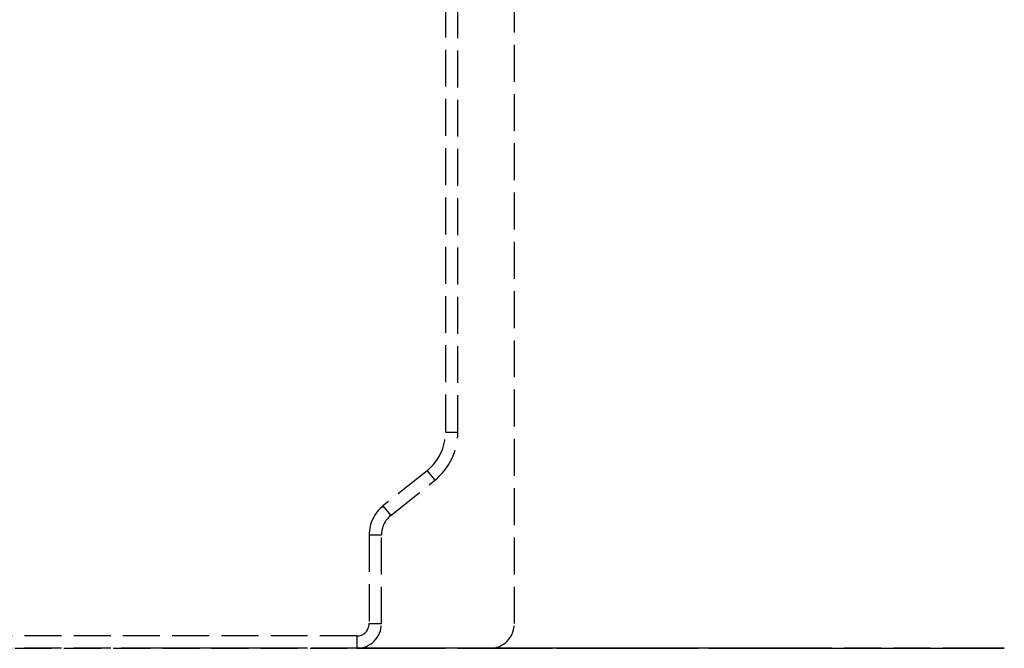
# Model space of a CAD drawing. Header units: millimetres. Extents: x -146 to 146, y 0 to 255.
# Tile 3 of 12: x -57 to -17, y 0 to 26. Entities that reach past the tile are written whole.
import ezdxf

# ---------------------------------------------------------------- set-up
doc = ezdxf.new("R2010")
doc.units = ezdxf.units.MM
doc.header["$LTSCALE"] = 10
doc.linetypes.add('ALLCAD_Strich', pattern=[0.2, 0.15, -0.05])
doc.layers.add('BESCH_KONT_sich_schn_ansi_2d', color=40, linetype='Continuous')
doc.layers.add('BESCH_KONT_sich_schn_grun_2d', color=10, linetype='Continuous')

msp = doc.modelspace()

# ---------------------------------------------------------------- linework, layer by layer
at = {"layer": 'BESCH_KONT_sich_schn_ansi_2d', "linetype": 'ALLCAD_Strich'}
for p, q in [((-81.1, 0), (-37.8, 0)), ((-43.202, 0, 8.6), (-81.1, 0, 8.6)), ((-81.1, 0, 8.1), (-43.202, 0, 8.1)), ((-43.4, 0, 5.663), (-52.776, 0, 5.663)), ((-43.4, 0, 5.712), (-52.776, 0, 5.712)), ((-52.776, 0, 5.083), (-52.776, 0, 3.35)), ((-52.776, 0, 5.083), (-52.776, 0, 8.6)), ((-43.4, 0, 6.663), (-52.776, 0, 6.663)), ((-43.4, 0, 7.93), (-52.776, 0, 7.93)), ((-43.4, 0, 8.228), (-52.776, 0, 8.228)), ((-43.4, 0, 8.395), (-52.776, 0, 8.395)), ((-43.4, 0, 8.424), (-52.776, 0, 8.424)), ((-43.4, 0, 8.288), (-52.776, 0, 8.288)), ((-43.4, 0, 8.03), (-52.776, 0, 8.03)), ((-43.4, 0, 6.773), (-52.776, 0, 6.773)), ((-43.4, 0, 5.32), (-52.776, 0, 5.32)), ((-46.568, 0, 3.35), (-52.776, 0, 3.35)), ((-43.4, 0, 8.48), (-52.776, 0, 8.48)), ((-46.568, 0, 5.162), (-52.775, 0, 5.162)), ((-33.4, 0, 6.13), (-52.513, 0, 6.13)), ((-33.4, 0, 6.781), (-52.098, 0, 6.781)), ((-33.4, 0, 7.021), (-51.776, 0, 7.021)), ((-33.4, 0, 7.161), (-51.776, 0, 7.161)), ((-51.776, 0, 7.021), (-51.776, 0, 8.6)), ((-46.568, 0, 8.915), (-46.568, 0, 8.811)), ((-33.547, 0, 8.811), (-46.568, 0, 8.811)), ((-46.568, 0, 8.6), (-46.568, 0, 8.797)), ((-33.547, 0, 8.797), (-46.568, 0, 8.797)), ((-46.568, 0, 8.801), (-46.568, 0, 8.797)), ((-46.568, 0, 8.801), (-46.568, 0, 8.811)), ((-33.547, 0, 8.915), (-46.568, 0, 8.915)), ((-33.547, 0, 8.801), (-46.568, 0, 8.801)), ((-33.547, 0, 5.624), (-46.568, 0, 5.624)), ((-33.547, 0, 5.517), (-46.568, 0, 5.517)), ((-46.568, 0, 5.162), (-46.568, 0, 3.35)), ((-33.547, 0, 5.162), (-46.568, 0, 5.162)), ((-33.547, 0, 8.757), (-46.568, 0, 8.757)), ((-33.547, 0, 8.913), (-46.568, 0, 8.913)), ((-33.547, 0, 8.599), (-46.568, 0, 8.599)), ((-46.568, 0, 8.599), (-46.568, 0, 5.162)), ((-46.568, 0, 8.599), (-46.568, 0, 8.6)), ((-33.547, 0, 8.705), (-46.568, 0, 8.705)), ((-33.547, 0, 8.288), (-46.568, 0, 8.288)), ((-33.547, 0, 7.988), (-46.568, 0, 7.988)), ((-33.547, 0, 6.629), (-46.568, 0, 6.629)), ((-33.547, 0, 6.745), (-46.568, 0, 6.745)), ((-33.547, 0, 8.09), (-46.568, 0, 8.09)), ((-33.547, 0, 8.384), (-46.568, 0, 8.384)), ((-33.547, 0, 5.25), (-46.568, 0, 5.25)), ((-43.4, 0, 5.663), (-43.4, 0, 5.32)), ((-43.4, 0, 5.663), (-43.4, 0, 6.663)), ((-43.4, 0, 7.93), (-43.4, 0, 6.663)), ((-43.4, 0, 7.93), (-43.4, 0, 8.228)), ((-43.4, 0, 8.228), (-43.4, 0, 8.395)), ((-43.4, 0, 8.48), (-43.4, 0, 8.395)), ((-42.7, 0, 6.588), (-43.4, 0, 6.4)), ((-42.7, 0, 8.012), (-43.4, 0, 8.2)), ((-37.8, 0, 4.8), (-43.202, 0, 4.8)), ((-43.202, 0, 8.6), (-42.702, 0, 8.6)), ((-43.202, 0, 8.1), (-43.202, 0, 4.8)), ((-42.202, 0, 8.1), (-43.202, 0, 8.1)), ((-43.202, 0, 8.6), (-43.202, 0, 8.1)), ((-42.14, 0, 8.6), (-42.702, 0, 8.6)), ((-42.7, 0, 8.012), (-42.7, 0, 6.588)), ((-42.202, 0, 8.1), (-41.827, 0, 8.1)), ((-42.202, 0, 4.8), (-42.202, 0, 8.1)), ((-40.35, 0, 8.6), (-42.14, 0, 8.6)), ((-41.827, 0, 4.8), (-41.827, 0, 8.1)), ((-41.827, 0, 8.1), (-40.038, 0, 8.1)), ((-40.35, 0, 8.6), (-39.601, 0, 8.6)), ((-40.038, 0, 4.8), (-40.038, 0, 8.1)), ((-39.101, 0, 8.1), (-40.038, 0, 8.1)), ((-34.4, 0, 8.6), (-39.601, 0, 8.6)), ((-39.101, 0, 6.35), (-38.128, 0, 6.35)), ((-39.101, 0, 8.1), (-34.4, 0, 8.1)), ((-39.101, 0, 4.8), (-39.101, 0, 8.1)), ((-37.599, 0, 6.1), (-39.101, 0, 6.1)), ((-38.128, 0, 6.35), (-38.128, 0, 4.8)), ((-37.636, 0, 6.35), (-38.128, 0, 6.35)), ((-36.8, 0), (-37.8, 0)), ((-37.8, 0, 4.8), (-36.8, 0, 4.8)), ((-37.8, 0, 4.8), (-37.8, 0)), ((-37.8, 0, 5), (-36.8, 0, 5)), ((-37.8, 0, 4.8), (-37.8, 0, 5)), ((-37.636, 0, 6.35), (-37.618, 0, 6.35)), ((-37.636, 0, 6.35), (-37.636, 0, 4.8)), ((-36.786, 0, 6.35), (-37.618, 0, 6.35)), ((-37.599, 0, 6.113), (-37.599, 0, 6.1)), ((-37.599, 0, 6.1), (-36.748, 0, 6.1)), ((-37.599, 0, 6.1), (-37.599, 0, 4.8)), ((-36.748, 0, 4.8), (-36.8, 0, 4.8)), ((-36.8, 0), (-36.8, 0, 4.8)), ((-36.8, 0, 3.35), (-33.547, 0, 3.35)), ((-34.4, 0, 5), (-36.8, 0, 5)), ((-36.8, 0, 4.8), (-36.8, 0, 5)), ((-34.075, 0, 6.35), (-36.786, 0, 6.35)), ((-33.265, 0, 4.8), (-36.748, 0, 4.8)), ((-36.748, 0, 6.1), (-36.748, 0, 4.8)), ((-36.748, 0, 6.1), (-34.037, 0, 6.1)), ((-34.643, 0, 6.1), (-34.643, 0, 4.8)), ((-34.4, 0, 8.6), (-33.9, 0, 8.6)), ((-34.4, 0, 8.1), (-34.4, 0, 6.35)), ((-33.4, 0, 8.1), (-34.4, 0, 8.1)), ((-34.4, 0, 8.6), (-34.4, 0, 8.1)), ((-33.4, 0, 5), (-34.4, 0, 5)), ((-34.4, 0, 6.35), (-34.4, 0, 5)), ((-30.9, 0, 8.6), (-33.9, 0, 8.6)), ((-33.736, 0, 6.528), (-33.736, 0, 5.663)), ((-33.72, 0, 6.673), (-33.346, 0, 6.673)), ((-33.623, 0, 6.657), (-33.623, 0, 5.778)), ((-33.547, 0, 8.915), (-33.547, 0, 8.811)), ((-33.547, 0, 8.6), (-33.547, 0, 8.797)), ((-33.547, 0, 8.801), (-33.547, 0, 8.797)), ((-33.547, 0, 8.801), (-33.547, 0, 8.811)), ((-33.547, 0, 3.35), (-33.547, 0, 4.8)), ((-33.4, 0, 5.162), (-33.547, 0, 5.162)), ((-33.547, 0, 8.599), (-33.547, 0, 5.162)), ((-33.547, 0, 8.599), (-33.547, 0, 8.6)), ((-33.547, 0, 5.162), (-33.547, 0, 5)), ((-33.547, 0, 4.8), (-33.547, 0, 5)), ((-33.496, 0, 5.907), (-33.496, 0, 6.802)), ((-33.4, 0, 8.1), (-32.39, 0, 8.1)), ((-33.4, 0, 7.056), (-33.4, 0, 8.1)), ((-33.4, 0, 5), (-32.889, 0, 5)), ((-33.4, 0, 5), (-33.4, 0, 7.056)), ((-33.1, 0, 6.942), (-33.346, 0, 6.673)), ((-33.268, 0, 4.95), (-32.937, 0, 4.95)), ((-33.125, 0, 6.503), (-32.879, 0, 6.772)), ((-32.889, 0, 5), (-30.9, 0, 5)), ((-32.879, 0, 6.772), (-32.879, 0, 5.653)), ((-32.813, 0, 7.739), (-32.358, 0, 7.739)), ((-32.575, 0, 7.778), (-32.575, 0, 6.813)), ((-32.39, 0, 8.1), (-30.9, 0, 8.1)), ((-32.121, 0, 7.752), (-32.121, 0, 6.793)), ((-31.989, 0, 8.03), (-31.989, 0, 7.114)), ((-31.669, 0, 6.7), (-31.205, 0, 6.7)), ((-31.456, 0, 8.032), (-31.456, 0, 7.118)), ((-31.344, 0, 7.35), (-30.817, 0, 7.35)), ((-30.817, 0, 8.15), (-31.344, 0, 8.15)), ((-31.328, 0, 8.4), (-30.833, 0, 8.4)), ((-31.313, 0, 6.85), (-30.848, 0, 6.85)), ((-30.9, 0, 5), (-30.9, 0, 6.847)), ((-30.9, 0, 5), (-25.116, 0, 5)), ((-17.9, 0, 8.6), (-30.9, 0, 8.6)), ((-30.9, 0, 8.4), (-30.9, 0, 8.6)), ((-30.9, 0, 6.847), (-30.9, 0, 8.1)), ((-30.9, 0, 8.1), (-25.881, 0, 8.1)), ((-30.9, 0, 8.1), (-30.9, 0, 8.4)), ((-30.848, 0, 6.85), (-26.941, 0, 6.85)), ((-26.927, 0, 8.4), (-30.833, 0, 8.4)), ((-26.91, 0, 7.35), (-30.817, 0, 7.35)), ((-30.817, 0, 8.15), (-26.912, 0, 8.15)), ((-27.194, 0, 8.133), (-27.194, 0, 7.32)), ((-27.038, 0, 6.704), (-26.603, 0, 6.704)), ((-26.667, 0, 8.133), (-26.667, 0, 7.32)), ((-26.582, 0, 8.01), (-26.582, 0, 7.189)), ((-26.08, 0, 8.01), (-26.08, 0, 7.189)), ((-25.931, 0, 7.798), (-25.519, 0, 7.798)), ((-25.881, 0, 8.1), (-17.9, 0, 8.1)), ((-25.116, 0, 5), (-24.566, 0, 5)), ((-24.566, 0, 5), (-17.9, 0, 5)), ((-24.328, 0, 6.314), (-24.328, 0, 5.432)), ((-17.9, 0, 5), (-17.9, 0, 8.1)), ((-16.9, 0, 5), (-17.9, 0, 5)), ((-16.9, 0, 8.1), (-17.9, 0, 8.1)), ((-17.9, 0, 8.6), (-17.4, 0, 8.6)), ((-17.9, 0, 8.1), (-17.9, 0, 8.6)), ((-16.9, 0, 5), (-16.9, 0, 8.1))]:
    msp.add_line(p, q, dxfattribs=at)
at = {"layer": 'BESCH_KONT_sich_schn_ansi_2d', "linetype": 'ALLCAD_Strich', "extrusion": (0, -1, 0)}
for centre, start in [((-42.702, 8.1), 360), ((-39.601, 8.1), 0), ((-33.9, 8.1), 360)]:
    msp.add_arc(centre, 0.5, start, 90, dxfattribs=at)
at = {"layer": 'BESCH_KONT_sich_schn_ansi_2d', "linetype": 'ALLCAD_Strich', "extrusion": (0, 1, 0)}
for centre, radius, end in [((37.849, 6.1), 0.25, 177.0049), ((17.4, 8.1), 0.5, 180)]:
    msp.add_arc(centre, radius, 90, end, dxfattribs=at)
for centre, major_axis, ratio, start_param, end_param in [((-51.776, 0, 5.081), (0, 0, 1.553), 0.64384, -1.518603, -0.82903), ((-51.776, 0, 2.502), (0, 0, 4.52), 0.221253, -0.327778, 0), ((-36.786, 0, 6.1), (0, 0, 0.25), 0.151619, -0.000006, 1.570796), ((-34.649, 0, 6.1), (0, 0, 0.25), 0.024414, 0, 1.570796), ((-34.075, 0, 6.1), (0, 0, 0.25), 0.151619, 0, 1.570796), ((-34.4, 0, 5.659), (0.779, 0, 1.067), 0.031768, 0.595414, 0.634197), ((-30.631, 0, 8.334), (3.796, 0, 3.487), 0.042525, -2.488435, -2.438556), ((-30.37, 0, 10.198), (3.865, 0, 4.233), 0.031913, -2.573008, -2.219529), ((-29.328, 0, 9.577), (4.998, 0, 4.6), 0.031318, -2.527555, -2.248965), ((-33.162, 0, 6.503), (-0.185, 0, 0.169), 0.102922, 0.046455, 1.68296), ((-33.964, 0, 4.297), (1.192, 0, 1.231), 0.03182, 0.569268, 0.980738), ((-33.265, 0, 5.3), (0, 0, -0.5), 0.9924, -0.073141, 0), ((-32.917, 0, 6.772), (-0.185, 0, 0.169), 0.102922, 0.046455, 1.68296), ((-32.694, 0, 6.955), (-0.895, 0, -1.211), 0.02687, 1.399668, 2.082694), ((-32.103, 0, 7.041), (0.752, 0, 0.389), 0.021224, -2.238794, -1.590996), ((-31.518, 0, 7.126), (1, 0, 0.511), 0.02547, 1.671787, 2.23051), ((-31.328, 0, 6.35), (0, 0, 2.05), 0.998027, -0.366931, 0), ((-31.344, 0, 6.35), (0, 0, 1), 0.998027, -0.702011, 0), ((-31.471, 0, 8.032), (-0.089, 0, 0.234), 0.058689, 0.022362, 1.593159), ((-30.817, 0, 6.35), (0, 0, 1.8), 0.998027, -0.363445, 0), ((-31.487, 0, 7.118), (0.32, 0, -0.384), 0.048252, -1.530559, 0), ((-30.848, 0, 6.35), (0, 0, 0.5), 0.998027, -0.69436, 0), ((-31.487, 0, 7.118), (0.32, 0, -0.384), 0.048252, 0, 0.040237), ((-30.848, 0, 7.35), (0, 0, -0.5), 0.062791, -1.570796, 0), ((-30.833, 0, 8.15), (0, 0, 0.25), 0.062791, 0, 1.570796), ((-27.437, 0, 6.35), (0, 0, 1), 0.998027, 0, 0.245878), ((-27.423, 0, 6.345), (0, 0, 2.055), 0.998027, 0, 0.136396), ((-27.121, 0, 6.931), (1.151, 0, -0.189), 0.32063, -1.686798, -1.632294), ((-26.857, 0, 7.189), (-0.263, 0, -0.425), 0.487602, -0.00001, 0.03911), ((-26.857, 0, 7.189), (-0.263, 0, -0.425), 0.487602, -1.864267, -0.00001), ((-26.685, 0, 7.057), (-0.345, 0, -0.362), 0.46501, 0, 0.050173), ((-26.685, 0, 7.057), (-0.345, 0, -0.362), 0.46501, -1.98774, 0), ((-26.941, 0, 6.35), (0, 0, 0.5), 0.998027, 0, 0.245878), ((-26.941, 0, 7.35), (0, 0, -0.5), 0.062791, -1.570796, 0), ((-26.927, 0, 8.15), (0, 0, 0.25), 0.062791, 0, 1.570796), ((-26.912, 0, 6.345), (0, 0, 1.805), 0.998027, 0, 0.136396), ((-26.698, 0, 7.32), (-0.122, 0, -0.485), 0.060902, -1.586109, -0.015313), ((-26.405, 0, 7.189), (-0.282, 0, -0.413), 0.576767, -1.945178, -0.0418), ((-26.682, 0, 8.133), (0.034, 0, 0.248), 0.062207, 0, 1.562242), ((-26.719, 0, 8.01), (0.093, 0, 0.232), 0.520829, 0.028361, 1.365524), ((-26.25, 0, 7.057), (-0.363, 0, -0.344), 0.541688, -2.090758, -0.052845), ((-26.242, 0, 8.01), (0.101, 0, 0.229), 0.616071, -0.030736, -0.000007), ((-26.242, 0, 8.01), (0.101, 0, 0.229), 0.616071, -0.000007, 1.306427), ((-26.108, 0, 7.621), (0.171, 0, 0.182), 0.557656, 0.053514, 1.087923), ((-25.695, 0, 7.621), (0.183, 0, 0.17), 0.629057, -0.057147, 0), ((-25.695, 0, 7.621), (0.183, 0, 0.17), 0.629057, 0, 0.977262), ((-24.587, 0, 6.304), (0, 0, -0.25), 0.998027, -2.356194, -1.570796)]:
    msp.add_ellipse(centre, major_axis=major_axis, ratio=ratio, start_param=start_param, end_param=end_param, dxfattribs=at)
at = {"layer": 'BESCH_KONT_sich_schn_ansi_2d', "linetype": 'ALLCAD_Strich', "extrusion": (0, -1, 0)}
for centre, major_axis, ratio, start_param, end_param in [((-51.776, 0, 5.071), (0, 0, -1.553), 0.64384, -2.320731, -1.628999), ((-42.14, 0, 8.1), (0, 0, 0.5), 0.625147, -1.570796, 0), ((-40.35, 0, 8.1), (0, 0, 0.5), 0.625147, -1.570796, 0), ((-34.42, 0, 6.1), (0, 0, 0.25), 0.158873, 0, 1.570796), ((-33.964, 0, 7.182), (1.042, 0, 0.5), 0.92142, -2.051461, -1.158698), ((-33.536, 0, 6.503), (-0.192, 0, 0.16), 0.74136, -0.00002, 0.843038), ((-33.516, 0, 6.528), (-0.193, 0, 0.159), 0.765549, 0, 0.823061), ((-30.8, 0, 9.338), (-3.649, 0, -3.757), 0.045088, -0.733567, -0.68322), ((-33.296, 0, 5.663), (0.376, 0, -0.33), 0.776444, -2.295677, -0.071303), ((-33.536, 0, 6.503), (-0.192, 0, 0.16), 0.74136, -0.068884, -0.00002), ((-34.529, 0, 5.828), (0.974, 0, 1.067), 0.033214, -0.627069, -0.588286), ((-33.516, 0, 6.528), (-0.193, 0, 0.159), 0.765549, -0.071858, 0), ((-30.226, 0, 10.034), (4.075, 0, 4.239), 0.03202, 2.221808, 2.4682), ((-32.871, 0, 7.123), (1.12, 0, 1.214), 0.027913, 1.065375, 1.746916), ((-29.737, 0, 8.485), (3.707, 0, 3.822), 0.031771, 2.158685, 2.57977), ((-32.579, 0, 5.79), (-1.838, 0, -2.81), 0.052577, -1.570784, -1.487536), ((-32.629, 0, 7.569), (-0.189, 0, 0.164), 0.535689, 0, 1.018723), ((-32.629, 0, 7.569), (-0.189, 0, 0.164), 0.535689, -0.05473, 0), ((-32.413, 0, 7.778), (-0.157, 0, 0.195), 0.553557, 0, 1.150483), ((-32.251, 0, 6.813), (0.366, 0, -0.34), 0.502812, -2.066567, -0.051963), ((-32.413, 0, 7.778), (-0.157, 0, 0.195), 0.553557, -0.04593, 0), ((-32.174, 0, 7.569), (-0.181, 0, 0.172), 0.320086, 0.048777, 1.246421), ((-31.97, 0, 7.752), (-0.152, 0, 0.199), 0.514286, 0.045918, 1.195964), ((-32.026, 0, 7.049), (0.359, 0, -0.348), 0.140817, -1.715368, -0.045364), ((-31.82, 0, 6.793), (0.349, 0, -0.358), 0.476059, -2.004283, 0), ((-31.973, 0, 8.03), (-0.09, 0, 0.233), 0.058611, 0, 1.548229), ((-31.973, 0, 8.03), (-0.09, 0, 0.233), 0.058611, -0.022567, 0), ((-31.344, 0, 6.35), (0, 0, 1.8), 0.998027, 0, 0.366931), ((-31.957, 0, 7.114), (0.323, 0, -0.381), 0.047943, -1.611401, -0.040605), ((-31.662, 0, 6.688), (0.369, 0, 0.382), 0.025655, 1.564284, 2.22271), ((-31.313, 0, 6.35), (0, 0, 0.5), 0.998027, 0, 0.702011), ((-31.562, 0, 7.049), (0.356, 0, -0.351), 0.061787, -1.633432, 0), ((-30.833, 0, 6.35), (0, 0, 2.05), 0.998027, 0, 0.363445), ((-31.82, 0, 6.793), (0.349, 0, -0.358), 0.476059, 0, 0.051075), ((-31.14, 0, 6.802), (0.533, 0, 0.547), 0.032707, -2.255343, -1.728182), ((-30.817, 0, 6.35), (0, 0, 1), 0.998027, 0, 0.69436), ((-31.313, 0, 7.35), (0, 0, -0.5), 0.062791, -1.570796, 0), ((-31.328, 0, 8.15), (0, 0, 0.25), 0.062791, 0, 1.570796), ((-31.562, 0, 7.049), (0.356, 0, -0.351), 0.061787, 0, 0.044997), ((-27.439, 0, 6.345), (0, 0, 1.805), 0.998027, -0.136396, 0), ((-27.423, 0, 8.15), (0, 0, 0.25), 0.062791, 0, 1.570796), ((-27.406, 0, 7.35), (0, 0, -0.5), 0.062791, -1.570796, 0), ((-27.406, 0, 6.35), (0, 0, 0.5), 0.998027, -0.245878, 0), ((-27.163, 0, 7.32), (-0.122, 0, -0.485), 0.060902, -1.555484, 0), ((-27.163, 0, 7.32), (-0.122, 0, -0.485), 0.060902, 0, 0.015313), ((-27.178, 0, 8.133), (0.034, 0, 0.248), 0.062207, 0.008555, 1.579351), ((-26.927, 0, 6.345), (0, 0, 2.055), 0.998027, -0.136396, 0), ((-26.91, 0, 6.35), (0, 0, 1), 0.998027, -0.245878, 0), ((-29.328, 0, 9.923), (4.998, 0, -4.497), 0.031252, -0.915122, -0.034718), ((-29.328, 0, 9.923), (4.998, 0, -4.497), 0.031252, 0.028039, 0.845686), ((-24.837, 0, 5.423), (0, 0, -0.5), 0.998027, -0.785398, 0.00045), ((-24.837, 0, 5.423), (0, 0, -0.5), 0.998027, 0.00045, 1.570796), ((-29.328, 0, 9.923), (4.998, 0, -4.497), 0.031252, -0.034718, 0.028039)]:
    msp.add_ellipse(centre, major_axis=major_axis, ratio=ratio, start_param=start_param, end_param=end_param, dxfattribs=at)
at = {"layer": 'BESCH_KONT_sich_schn_ansi_2d', "linetype": 'ALLCAD_Strich'}
for points in [[(-52.774, 0, 5.162), (-52.775, 0, 5.132), (-52.776, 0, 5.103), (-52.776, 0, 5.074)], [(-52.776, 0, 5.083), (-52.776, 0, 5.109), (-52.776, 0, 5.135), (-52.775, 0, 5.162)], [(-37.618, 0, 6.35), (-37.612, 0, 6.35), (-37.605, 0, 6.223), (-37.599, 0, 6.113)], [(-34.271, 0, 4.8), (-34.049, 0, 5.147), (-33.848, 0, 5.472), (-33.736, 0, 5.663)], [(-33.346, 0, 6.673), (-33.526, 0, 6.476), (-33.81, 0, 6.35), (-34.075, 0, 6.35)], [(-33.729, 0, 6.663), (-33.722, 0, 6.671), (-33.715, 0, 6.679), (-33.709, 0, 6.687)], [(-32.879, 0, 5.653), (-32.986, 0, 5.365), (-33.093, 0, 5.077), (-33.229, 0, 4.801)], [(-32.818, 0, 7.733), (-32.742, 0, 7.82), (-32.659, 0, 7.9), (-32.57, 0, 7.972)], [(-32.813, 0, 7.739), (-32.737, 0, 7.826), (-32.654, 0, 7.905), (-32.565, 0, 7.976)], [(-32.575, 0, 7.778), (-32.657, 0, 7.715), (-32.733, 0, 7.646), (-32.803, 0, 7.569)], [(-32.121, 0, 6.793), (-32.291, 0, 6.545), (-32.514, 0, 6.212), (-32.726, 0, 5.887)], [(-31.989, 0, 8.03), (-32.212, 0, 7.966), (-32.415, 0, 7.875), (-32.575, 0, 7.778)], [(-32.57, 0, 7.972), (-32.54, 0, 7.997), (-32.507, 0, 8.021), (-32.473, 0, 8.045)], [(-32.565, 0, 7.976), (-32.426, 0, 8.087), (-32.255, 0, 8.189), (-32.062, 0, 8.264)], [(-32.127, 0, 7.947), (-32.206, 0, 7.886), (-32.284, 0, 7.817), (-32.358, 0, 7.739)], [(-32.284, 0, 7.569), (-32.232, 0, 7.637), (-32.177, 0, 7.698), (-32.121, 0, 7.752)], [(-32.134, 0, 8.234), (-32.111, 0, 8.244), (-32.087, 0, 8.254), (-32.063, 0, 8.263)], [(-32.126, 0, 7.049), (-32.082, 0, 7.072), (-32.036, 0, 7.094), (-31.989, 0, 7.114)], [(-31.635, 0, 6.732), (-31.647, 0, 6.722), (-31.659, 0, 6.711), (-31.669, 0, 6.7)], [(-31.456, 0, 7.118), (-31.507, 0, 7.097), (-31.557, 0, 7.074), (-31.606, 0, 7.049)], [(-31.167, 0, 6.735), (-31.18, 0, 6.723), (-31.194, 0, 6.711), (-31.206, 0, 6.698)], [(-31.205, 0, 6.7), (-31.194, 0, 6.712), (-31.181, 0, 6.723), (-31.168, 0, 6.734)], [(-27.131, 0, 8.126), (-27.152, 0, 8.129), (-27.173, 0, 8.131), (-27.194, 0, 8.133)], [(-27.144, 0, 8.381), (-26.958, 0, 8.355), (-26.777, 0, 8.303), (-26.623, 0, 8.241)], [(-27.131, 0, 7.312), (-26.934, 0, 7.283), (-26.743, 0, 7.239), (-26.582, 0, 7.189)], [(-27.038, 0, 6.704), (-27.066, 0, 6.729), (-27.096, 0, 6.751), (-27.128, 0, 6.77)], [(-27.03, 0, 6.695), (-27.058, 0, 6.722), (-27.088, 0, 6.744), (-27.12, 0, 6.764)], [(-26.676, 0, 6.77), (-26.65, 0, 6.751), (-26.625, 0, 6.729), (-26.603, 0, 6.704)], [(-26.08, 0, 7.189), (-26.243, 0, 7.245), (-26.448, 0, 7.292), (-26.667, 0, 7.32)], [(-26.667, 0, 8.133), (-26.447, 0, 8.111), (-26.243, 0, 8.064), (-26.08, 0, 8.01)], [(-26.146, 0, 8.241), (-26.288, 0, 8.303), (-26.462, 0, 8.355), (-26.649, 0, 8.381)], [(-26.623, 0, 8.241), (-26.361, 0, 8.136), (-26.132, 0, 7.988), (-25.931, 0, 7.798)], [(-26.582, 0, 7.189), (-26.515, 0, 7.152), (-26.451, 0, 7.108), (-26.392, 0, 7.057)], [(-25.938, 0, 7.621), (-26.126, 0, 7.789), (-26.339, 0, 7.918), (-26.582, 0, 8.01)], [(-25.519, 0, 7.798), (-25.698, 0, 7.988), (-25.905, 0, 8.136), (-26.146, 0, 8.241)], [(-26.142, 0, 8.239), (-25.903, 0, 8.134), (-25.688, 0, 7.98), (-25.513, 0, 7.792)], [(-25.908, 0, 7.057), (-25.961, 0, 7.108), (-26.019, 0, 7.152), (-26.08, 0, 7.189)], [(-26.08, 0, 8.01), (-25.859, 0, 7.918), (-25.669, 0, 7.789), (-25.504, 0, 7.621)], [(-24.328, 0, 6.314), (-24.328, 0, 6.307), (-24.331, 0, 6.304), (-24.338, 0, 6.304)], [(-24.328, 0, 6.316), (-24.328, 0, 6.315), (-24.328, 0, 6.314), (-24.328, 0, 6.314)]]:
    msp.add_open_spline(points, degree=3, dxfattribs=at)
for points, knots in [([(-52.513, 0, 6.13), (-52.467, 0, 6.208), (-52.418, 0, 6.287), (-52.28, 0, 6.505), (-52.187, 0, 6.644), (-52.098, 0, 6.781)], [-1.34329875, -1.34329875, -1.34329875, -1.34329875, -1.31060039, -1.31060039, -1.25477501, -1.25477501, -1.25477501, -1.25477501]), ([(-51.776, 0, 7.161), (-51.78, 0, 7.161), (-51.784, 0, 7.16), (-51.79, 0, 7.157), (-51.792, 0, 7.156), (-51.799, 0, 7.152), (-51.804, 0, 7.148), (-51.816, 0, 7.137), (-51.824, 0, 7.128), (-51.848, 0, 7.1), (-51.865, 0, 7.078), (-51.92, 0, 7.005), (-51.961, 0, 6.948), (-52.138, 0, 6.698), (-52.297, 0, 6.465), (-52.447, 0, 6.229), (-52.478, 0, 6.18), (-52.508, 0, 6.13)], [-0.7648328, -0.7648328, -0.7648328, -0.7648328, -0.7635865, -0.7635865, -0.7623402, -0.7623402, -0.7598475, -0.7598475, -0.7548622, -0.7548622, -0.7448917, -0.7448917, -0.7249505, -0.7249505, -0.6520384, -0.6520384, -0.6330563, -0.6330563, -0.6330563, -0.6330563]), ([(-33.753, 0, 6.503), (-33.769, 0, 6.478), (-33.787, 0, 6.454), (-33.807, 0, 6.429), (-33.826, 0, 6.405), (-33.847, 0, 6.382), (-33.87, 0, 6.358), (-33.915, 0, 6.312), (-33.967, 0, 6.268), (-34.026, 0, 6.23), (-34.029, 0, 6.228), (-34.031, 0, 6.226), (-34.034, 0, 6.225), (-34.15, 0, 6.151), (-34.298, 0, 6.1), (-34.459, 0, 6.1)], [0, 0, 0, 0, 0.0001233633, 0.0001233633, 0.0001233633, 0.0002467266, 0.0002467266, 0.0002467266, 0.0004934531, 0.0004934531, 0.0004934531, 0.0005044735, 0.0005044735, 0.0005044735, 0.0009869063, 0.0009869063, 0.0009869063, 0.0009869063]), ([(-34.42, 0, 6.35), (-34.251, 0, 6.35), (-34.101, 0, 6.395), (-33.927, 0, 6.487), (-33.876, 0, 6.522), (-33.788, 0, 6.595), (-33.751, 0, 6.634), (-33.72, 0, 6.673)], [0, 0, 0, 0, 0.000506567, 0.000506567, 0.00075985, 0.00075985, 0.001013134, 0.001013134, 0.001013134, 0.001013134]), ([(-34.42, 0, 6.35), (-34.354, 0, 6.35), (-34.29, 0, 6.357), (-34.166, 0, 6.382), (-34.105, 0, 6.401), (-33.987, 0, 6.452), (-33.93, 0, 6.485), (-33.819, 0, 6.566), (-33.768, 0, 6.615), (-33.729, 0, 6.663)], [0, 0, 0, 0, 0.199732, 0.199732, 0.4185, 0.4185, 0.681978, 0.681978, 1.012511, 1.012511, 1.012511, 1.012511]), ([(-33.709, 0, 6.687), (-33.488, 0, 6.955), (-33.218, 0, 7.272), (-32.89, 0, 7.65), (-32.854, 0, 7.691), (-32.818, 0, 7.733)], [0, 0, 0, 0, 1.611889, 1.611889, 1.809418, 1.809418, 1.809418, 1.809418]), ([(-33.268, 0, 4.95), (-33.269, 0, 4.95), (-33.27, 0, 4.949), (-33.318, 0, 4.902), (-33.375, 0, 4.865), (-33.5, 0, 4.814), (-33.568, 0, 4.8), (-33.639, 0, 4.8)], [-0.00035948, -0.00035948, -0.00035948, -0.00035948, 0, 0, 0.0225868, 0.0225868, 0.04546235, 0.04546235, 0.04546235, 0.04546235]), ([(-33.623, 0, 5.778), (-33.623, 0, 5.762), (-33.621, 0, 5.746), (-33.607, 0, 5.723), (-33.597, 0, 5.718), (-33.569, 0, 5.718), (-33.553, 0, 5.733), (-33.527, 0, 5.77), (-33.517, 0, 5.793), (-33.501, 0, 5.846), (-33.496, 0, 5.876), (-33.496, 0, 5.907)], [0, 0, 0, 0, 0.000047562, 0.000047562, 0.000095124, 0.000095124, 0.000190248, 0.000190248, 0.000285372, 0.000285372, 0.000380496, 0.000380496, 0.000380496, 0.000380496]), ([(-33.496, 0, 6.802), (-33.496, 0, 6.817), (-33.5, 0, 6.83), (-33.506, 0, 6.834), (-33.512, 0, 6.837), (-33.519, 0, 6.834), (-33.526, 0, 6.83), (-33.539, 0, 6.822), (-33.552, 0, 6.808), (-33.565, 0, 6.791), (-33.578, 0, 6.774), (-33.59, 0, 6.755), (-33.601, 0, 6.733), (-33.612, 0, 6.711), (-33.623, 0, 6.686), (-33.623, 0, 6.657)], [0.0000000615, 0.0000000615, 0.0000000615, 0.0000000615, 0.0000432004, 0.0000432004, 0.0000432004, 0.0000864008, 0.0000864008, 0.0000864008, 0.0001728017, 0.0001728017, 0.0001728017, 0.0002592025, 0.0002592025, 0.0002592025, 0.0003455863, 0.0003455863, 0.0003455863, 0.0003455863]), ([(-33.229, 0, 4.801), (-33.171, 0, 4.806), (-33.116, 0, 4.822), (-33.025, 0, 4.869), (-32.986, 0, 4.898), (-32.952, 0, 4.934)], [0.00000101, 0.00000101, 0.00000101, 0.00000101, 0.02882529, 0.02882529, 0.05405513, 0.05405513, 0.05405513, 0.05405513]), ([(-31.471, 0, 6.434), (-31.609, 0, 6.301), (-31.758, 0, 6.153), (-32.087, 0, 5.824), (-32.271, 0, 5.637), (-32.622, 0, 5.278), (-32.791, 0, 5.103), (-32.952, 0, 4.934)], [0, 0, 0, 0, 0.656483, 0.656483, 1.433361, 1.433361, 2.162785, 2.162785, 2.162785, 2.162785]), ([(-32.952, 0, 4.934), (-32.948, 0, 4.939), (-32.943, 0, 4.944), (-32.939, 0, 4.949), (-32.938, 0, 4.95), (-32.937, 0, 4.95)], [0.054055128, 0.054055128, 0.054055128, 0.054055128, 0.057367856, 0.057367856, 0.05781151, 0.05781151, 0.05781151, 0.05781151]), ([(-32.937, 0, 4.95), (-32.904, 0, 4.986), (-32.87, 0, 5.021), (-32.834, 0, 5.058), (-32.686, 0, 5.213), (-32.524, 0, 5.38), (-32.36, 0, 5.547), (-32.2, 0, 5.71), (-32.038, 0, 5.874), (-31.887, 0, 6.025), (-31.731, 0, 6.18), (-31.587, 0, 6.323), (-31.463, 0, 6.443)], [1.246711, 1.246711, 1.246711, 1.246711, 1.32224, 1.32224, 1.32224, 1.642371, 1.642371, 1.642371, 1.956457, 1.956457, 1.956457, 2.280333, 2.280333, 2.280333, 2.280333]), ([(-32.473, 0, 8.045), (-32.399, 0, 8.097), (-32.317, 0, 8.146), (-32.199, 0, 8.205), (-32.167, 0, 8.22), (-32.134, 0, 8.234)], [0.1352582, 0.1352582, 0.1352582, 0.1352582, 0.4315984, 0.4315984, 0.5389608, 0.5389608, 0.5389608, 0.5389608]), ([(-31.56, 0, 8.266), (-31.666, 0, 8.226), (-31.769, 0, 8.176), (-31.96, 0, 8.068), (-32.047, 0, 8.009), (-32.127, 0, 7.947)], [0, 0, 0, 0, 0.0003391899, 0.0003391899, 0.0006783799, 0.0006783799, 0.0006783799, 0.0006783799]), ([(-32.121, 0, 7.752), (-32.028, 0, 7.806), (-31.926, 0, 7.858), (-31.699, 0, 7.954), (-31.579, 0, 7.997), (-31.456, 0, 8.032)], [0, 0, 0, 0, 0.0003791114, 0.0003791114, 0.0007582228, 0.0007582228, 0.0007582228, 0.0007582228]), ([(-32.063, 0, 8.263), (-32.016, 0, 8.281), (-31.969, 0, 8.298), (-31.873, 0, 8.327), (-31.824, 0, 8.34), (-31.727, 0, 8.361), (-31.677, 0, 8.371), (-31.578, 0, 8.385), (-31.529, 0, 8.391), (-31.429, 0, 8.398), (-31.379, 0, 8.4), (-31.328, 0, 8.4)], [5.9162543, 5.9162543, 5.9162543, 5.9162543, 5.9896405, 5.9896405, 6.0630267, 6.0630267, 6.1364129, 6.1364129, 6.2097991, 6.2097991, 6.2831853, 6.2831853, 6.2831853, 6.2831853]), ([(-31.206, 0, 6.698), (-31.285, 0, 6.618), (-31.366, 0, 6.537), (-31.45, 0, 6.454), (-31.461, 0, 6.444), (-31.471, 0, 6.434)], [0, 0, 0, 0, 0.3394782, 0.3394782, 0.3878618, 0.3878618, 0.3878618, 0.3878618]), ([(-30.848, 0, 6.85), (-30.871, 0, 6.85), (-30.894, 0, 6.848), (-30.94, 0, 6.842), (-30.963, 0, 6.837), (-31.007, 0, 6.825), (-31.028, 0, 6.817), (-31.071, 0, 6.798), (-31.091, 0, 6.787), (-31.13, 0, 6.763), (-31.149, 0, 6.749), (-31.167, 0, 6.735)], [0, 0, 0, 0, 0.138872, 0.138872, 0.277744, 0.277744, 0.416616, 0.416616, 0.5554881, 0.5554881, 0.6943601, 0.6943601, 0.6943601, 0.6943601]), ([(-27.406, 0, 6.85), (-27.397, 0, 6.85), (-27.389, 0, 6.85), (-27.373, 0, 6.849), (-27.365, 0, 6.848), (-27.349, 0, 6.847), (-27.341, 0, 6.846), (-27.324, 0, 6.843), (-27.316, 0, 6.842), (-27.3, 0, 6.839), (-27.292, 0, 6.837), (-27.285, 0, 6.835)], [6.2831853, 6.2831853, 6.2831853, 6.2831853, 6.332361, 6.332361, 6.3815366, 6.3815366, 6.4307123, 6.4307123, 6.479888, 6.479888, 6.5290637, 6.5290637, 6.5290637, 6.5290637]), ([(-27.12, 0, 6.764), (-27.131, 0, 6.771), (-27.143, 0, 6.778), (-27.168, 0, 6.791), (-27.181, 0, 6.798), (-27.207, 0, 6.809), (-27.218, 0, 6.814), (-27.248, 0, 6.825), (-27.266, 0, 6.83), (-27.285, 0, 6.835)], [0, 0, 0, 0, 0.0557911, 0.0557911, 0.106623, 0.106623, 0.1470243, 0.1470243, 0.2036159, 0.2036159, 0.2036159, 0.2036159]), ([(-27.128, 0, 6.77), (-27.147, 0, 6.781), (-27.168, 0, 6.792), (-27.221, 0, 6.816), (-27.251, 0, 6.827), (-27.284, 0, 6.835)], [0, 0, 0, 0, 0.0000986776, 0.0000986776, 0.0001973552, 0.0001973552, 0.0001973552, 0.0001973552]), ([(-26.582, 0, 8.01), (-26.663, 0, 8.035), (-26.75, 0, 8.058), (-26.843, 0, 8.077), (-26.936, 0, 8.097), (-27.033, 0, 8.114), (-27.131, 0, 8.126)], [0, 0, 0, 0, 0.0002951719, 0.0002951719, 0.0002951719, 0.0005903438, 0.0005903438, 0.0005903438, 0.0005903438]), ([(-25.189, 0, 5.069), (-25.21, 0, 5.069), (-25.266, 0, 5.105), (-25.359, 0, 5.178), (-25.451, 0, 5.249), (-25.578, 0, 5.357), (-25.738, 0, 5.498), (-26.062, 0, 5.784), (-26.521, 0, 6.211), (-27.038, 0, 6.704)], [0, 0, 0, 0, 0.2227044, 0.2227044, 0.2227044, 0.440132, 0.440132, 0.440132, 0.8804037, 0.8804037, 0.8804037, 0.8804037]), ([(-24.837, 0, 4.923), (-24.884, 0, 4.923), (-24.929, 0, 4.93), (-25.001, 0, 4.948), (-25.03, 0, 4.959), (-25.082, 0, 4.981), (-25.105, 0, 4.993), (-25.166, 0, 5.029), (-25.2, 0, 5.052), (-25.342, 0, 5.155), (-25.47, 0, 5.262), (-25.844, 0, 5.588), (-26.113, 0, 5.833), (-26.603, 0, 6.29), (-26.813, 0, 6.488), (-27.03, 0, 6.695)], [0, 0, 0, 0, 0.161632, 0.161632, 0.311801, 0.311801, 0.49192, 0.49192, 0.864766, 0.864766, 1.989434, 1.989434, 3.502883, 3.502883, 4.517988, 4.517988, 4.517988, 4.517988]), ([(-26.648, 0, 8.381), (-26.667, 0, 8.383), (-26.685, 0, 8.386), (-26.722, 0, 8.39), (-26.741, 0, 8.392), (-26.778, 0, 8.395), (-26.797, 0, 8.396), (-26.834, 0, 8.398), (-26.853, 0, 8.399), (-26.89, 0, 8.4), (-26.909, 0, 8.4), (-26.927, 0, 8.4)], [6.1467896, 6.1467896, 6.1467896, 6.1467896, 6.1740687, 6.1740687, 6.2013479, 6.2013479, 6.228627, 6.228627, 6.2559062, 6.2559062, 6.2831853, 6.2831853, 6.2831853, 6.2831853]), ([(-26.82, 0, 6.835), (-26.787, 0, 6.827), (-26.758, 0, 6.816), (-26.71, 0, 6.793), (-26.692, 0, 6.781), (-26.676, 0, 6.77)], [0, 0, 0, 0, 0.0001006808, 0.0001006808, 0.0002013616, 0.0002013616, 0.0002013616, 0.0002013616]), ([(-26.648, 0, 8.381), (-26.554, 0, 8.368), (-26.461, 0, 8.348), (-26.291, 0, 8.299), (-26.212, 0, 8.27), (-26.142, 0, 8.239)], [0, 0, 0, 0, 0.2854854, 0.2854854, 0.5614737, 0.5614737, 0.5614737, 0.5614737]), ([(-26.603, 0, 6.704), (-26.136, 0, 6.211), (-25.744, 0, 5.784), (-25.497, 0, 5.498), (-25.375, 0, 5.357), (-25.287, 0, 5.249), (-25.236, 0, 5.178), (-25.184, 0, 5.105), (-25.169, 0, 5.069), (-25.189, 0, 5.069)], [5.4027816, 5.4027816, 5.4027816, 5.4027816, 5.8430533, 5.8430533, 5.8430533, 6.0604809, 6.0604809, 6.0604809, 6.2831853, 6.2831853, 6.2831853, 6.2831853]), ([(-24.338, 0, 6.304), (-24.377, 0, 6.304), (-24.537, 0, 6.418), (-24.813, 0, 6.646), (-25.09, 0, 6.874), (-25.482, 0, 7.214), (-25.938, 0, 7.621)], [0, 0, 0, 0, 0.3815148, 0.3815148, 0.3815148, 0.7630789, 0.7630789, 0.7630789, 0.7630789]), ([(-25.931, 0, 7.798), (-25.498, 0, 7.391), (-25.125, 0, 7.05), (-24.863, 0, 6.823), (-24.6, 0, 6.595), (-24.448, 0, 6.481), (-24.411, 0, 6.481)], [5.5201064, 5.5201064, 5.5201064, 5.5201064, 5.9016723, 5.9016723, 5.9016723, 6.2831853, 6.2831853, 6.2831853, 6.2831853]), ([(-24.411, 0, 6.481), (-24.374, 0, 6.481), (-24.449, 0, 6.595), (-24.64, 0, 6.823), (-24.832, 0, 7.05), (-25.139, 0, 7.391), (-25.519, 0, 7.798)], [0, 0, 0, 0, 0.381513, 0.381513, 0.381513, 0.7630789, 0.7630789, 0.7630789, 0.7630789]), ([(-25.513, 0, 7.792), (-25.167, 0, 7.421), (-24.864, 0, 7.087), (-24.569, 0, 6.741), (-24.498, 0, 6.653), (-24.419, 0, 6.545), (-24.397, 0, 6.514), (-24.368, 0, 6.463), (-24.359, 0, 6.445), (-24.345, 0, 6.41), (-24.34, 0, 6.396), (-24.332, 0, 6.362), (-24.328, 0, 6.34), (-24.328, 0, 6.316)], [0, 0, 0, 0, 1.953026, 1.953026, 2.799021, 2.799021, 3.227769, 3.227769, 3.442088, 3.442088, 3.551727, 3.551727, 3.66256, 3.66256, 3.66256, 3.66256]), ([(-25.504, 0, 7.621), (-25.104, 0, 7.214), (-24.781, 0, 6.874), (-24.579, 0, 6.646), (-24.412, 0, 6.456), (-24.329, 0, 6.346), (-24.328, 0, 6.314)], [5.5201064, 5.5201064, 5.5201064, 5.5201064, 5.9016705, 5.9016705, 5.9016705, 6.2191768, 6.2191768, 6.2191768, 6.2191768]), ([(-24.328, 0, 5.432), (-24.328, 0, 5.385), (-24.334, 0, 5.334), (-24.364, 0, 5.236), (-24.387, 0, 5.186), (-24.449, 0, 5.096), (-24.49, 0, 5.054), (-24.581, 0, 4.987), (-24.633, 0, 4.962), (-24.736, 0, 4.93), (-24.788, 0, 4.923), (-24.836, 0, 4.923)], [0, 0, 0, 0, 0.160753, 0.160753, 0.3279143, 0.3279143, 0.5039521, 0.5039521, 0.6804387, 0.6804387, 0.8461837, 0.8461837, 0.8461837, 0.8461837])]:
    msp.add_open_spline(points, degree=3, knots=knots, dxfattribs=at)
at = {"layer": 'BESCH_KONT_sich_schn_grun_2d', "linetype": 'ALLCAD_Strich'}
for p, q in [((-39.601, 38.3), (-39.601, 8.771)), ((-39.101, 8.771), (-39.101, 37.8)), ((-36.8, 1), (-36.8, 31.059)), ((-39.601, 8.771), (-39.101, 8.771)), ((-40.35, 7.21), (-42.14, 5.777)), ((-40.35, 7.21), (-40.038, 6.82)), ((-41.827, 5.387), (-40.038, 6.82)), ((-42.14, 5.777), (-41.827, 5.387)), ((-42.702, 4.606), (-42.702, 1)), ((-42.702, 4.606), (-42.202, 4.606)), ((-42.202, 1), (-42.202, 4.606)), ((-42.702, 1), (-42.202, 1)), ((-43.202, 0.5), (-81.1, 0.5)), ((-43.202, 0.5), (-43.202, 0)), ((-81.1, 0), (-43.202, 0)), ((-37.8, 0), (-43.202, 0))]:
    msp.add_line(p, q, dxfattribs=at)
for centre, radius, start, end in [((-41.601, 8.771), 2, 308.693, 0), ((-41.601, 8.771), 2.5, 308.693, 0), ((-41.202, 4.606), 1.5, 128.693, 180), ((-41.202, 4.606), 1, 128.693, 180), ((-43.202, 1), 0.5, 270, 0), ((-43.202, 1), 1, 270, 0), ((-37.8, 1), 1, 270, 0)]:
    msp.add_arc(centre, radius, start, end, dxfattribs=at)

doc.saveas('drawing.dxf')
